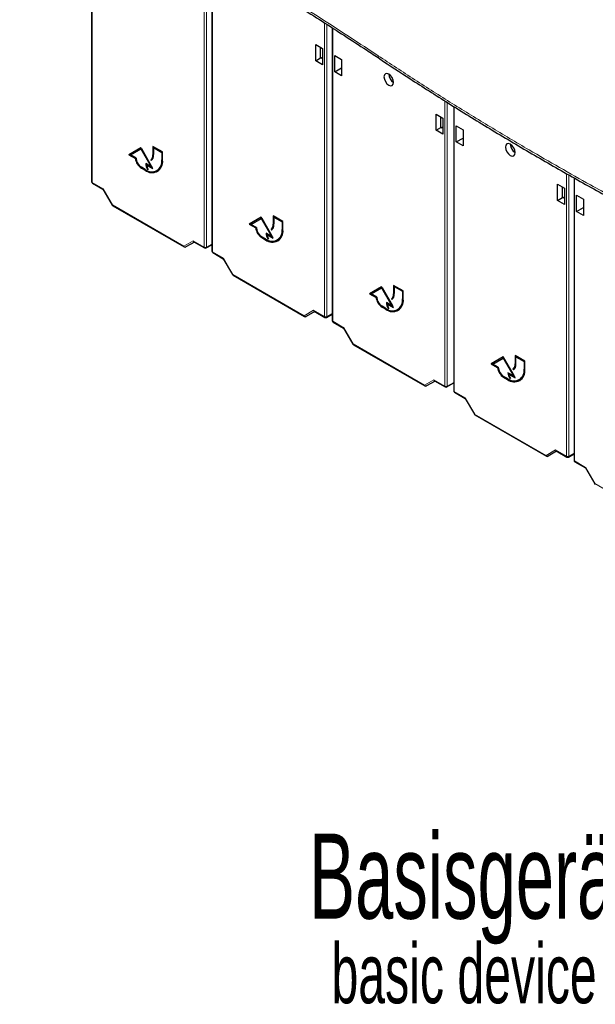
# Paper-space layout 'Blatt4' of a CAD drawing. Header units: millimetres. Extents: x 5 to 418, y 2 to 292.
# Tile 3 of 78: x 118 to 151, y 62 to 120. Entities that reach past the tile are written whole.
import ezdxf

# ---------------------------------------------------------------- set-up
doc = ezdxf.new("R2010")
doc.units = ezdxf.units.MM
doc.layers.add('SLD-0', color=7, linetype='Continuous')
doc.styles.add('SLDTEXTSTYLE0', font='TXT', dxfattribs={"width": 0.605})

psp = doc.layouts.new('Blatt4')

# ---------------------------------------------------------------- linework, layer by layer
at = {"color": 7, "linetype": 'Continuous', "lineweight": 25}
for p, q in [((121.761, 128.089), (121.761, 110.702)), ((128.832, 124.094), (128.832, 106.62)), ((135.903, 119.739), (135.903, 102.538)), ((134.933, 118.752), (135.333, 118.521)), ((134.933, 117.8), (134.933, 118.752)), ((135.221, 117.966), (135.221, 118.586)), ((135.242, 117.954), (135.333, 118.006)), ((135.333, 118.521), (135.333, 117.569)), ((136.053, 117.154), (136.053, 118.105)), ((136.053, 118.105), (136.453, 117.874)), ((134.933, 117.8), (135.221, 117.966)), ((135.333, 117.569), (134.933, 117.8)), ((135.242, 117.954), (135.221, 117.966)), ((136.453, 117.874), (136.453, 116.923)), ((136.053, 117.154), (136.453, 117.384)), ((136.453, 116.923), (136.053, 117.154)), ((139.243, 116.908), (139.317, 116.953)), ((143.045, 115.119), (143.045, 98.415)), ((142.004, 114.67), (142.404, 114.439)), ((142.004, 113.718), (142.004, 114.67)), ((142.292, 113.884), (142.292, 114.504)), ((142.404, 114.439), (142.404, 113.487)), ((143.195, 113.031), (143.195, 113.982)), ((143.195, 113.982), (143.595, 113.751)), ((142.004, 113.718), (142.292, 113.884)), ((142.404, 113.487), (142.004, 113.718)), ((142.313, 113.872), (142.292, 113.884)), ((142.313, 113.872), (142.404, 113.924)), ((143.595, 113.751), (143.595, 112.8)), ((143.195, 113.031), (143.595, 113.261)), ((143.595, 112.8), (143.195, 113.031)), ((146.385, 112.785), (146.459, 112.831)), ((124.662, 112.692), (123.955, 112.284)), ((123.983, 112.3), (123.955, 112.284)), ((123.955, 112.284), (124.339, 112.062)), ((124.662, 112.692), (123.983, 112.3)), ((123.983, 112.3), (124.368, 112.078)), ((124.057, 112.274), (124.662, 112.623)), ((124.379, 112.088), (124.057, 112.274)), ((125.369, 111.467), (124.662, 112.692)), ((124.69, 112.639), (124.662, 112.623)), ((124.662, 112.623), (125.267, 111.575)), ((124.69, 112.639), (125.295, 111.592)), ((125.935, 112.447), (125.369, 112.774)), ((125.369, 112.774), (125.369, 112.284)), ((125.397, 112.757), (125.397, 112.3)), ((125.44, 112.717), (125.412, 112.7)), ((125.412, 112.259), (125.412, 112.7)), ((125.412, 112.7), (125.892, 112.423)), ((125.44, 112.717), (125.921, 112.439)), ((125.921, 112.439), (125.892, 112.423)), ((125.892, 112.423), (125.892, 111.982)), ((125.921, 112.439), (125.921, 111.998)), ((125.935, 111.957), (125.935, 112.447)), ((124.368, 112.078), (124.339, 112.062)), ((125.267, 111.575), (124.945, 111.761)), ((125.015, 111.704), (124.987, 111.688)), ((124.987, 111.688), (125.369, 111.467)), ((125.015, 111.704), (125.341, 111.516)), ((125.265, 112.007), (125.237, 111.991)), ((125.237, 111.991), (125.267, 111.939)), ((125.265, 112.007), (125.294, 111.957)), ((124.917, 111.418), (124.69, 111.549)), ((124.69, 111.5), (124.917, 111.369)), ((124.719, 111.516), (124.945, 111.386)), ((125.08, 111.438), (125.052, 111.422)), ((125.052, 111.422), (125.09, 111.422)), ((125.295, 111.592), (125.267, 111.575)), ((125.607, 111.35), (125.635, 111.366)), ((121.811, 110.615), (122.434, 110.255)), ((149.146, 110.547), (149.546, 110.316)), ((149.146, 109.595), (149.146, 110.547)), ((150.116, 110.921), (150.116, 94.333)), ((122.432, 110.258), (122.972, 109.323)), ((149.434, 109.761), (149.434, 110.381)), ((149.546, 110.316), (149.546, 109.364)), ((150.266, 108.949), (150.266, 109.9)), ((150.266, 109.9), (150.666, 109.669)), ((149.146, 109.595), (149.434, 109.761)), ((149.546, 109.364), (149.146, 109.595)), ((149.455, 109.749), (149.434, 109.761)), ((149.455, 109.749), (149.546, 109.801)), ((150.666, 109.669), (150.666, 108.718)), ((123.009, 109.287), (127.206, 106.864)), ((150.266, 108.949), (150.666, 109.179)), ((150.666, 108.718), (150.266, 108.949)), ((131.733, 108.61), (131.026, 108.202)), ((131.054, 108.218), (131.026, 108.202)), ((131.026, 108.202), (131.41, 107.98)), ((131.733, 108.61), (131.054, 108.218)), ((131.054, 108.218), (131.439, 107.996)), ((131.128, 108.191), (131.733, 108.541)), ((131.45, 108.006), (131.128, 108.191)), ((132.44, 107.385), (131.733, 108.61)), ((131.761, 108.557), (131.733, 108.541)), ((131.733, 108.541), (132.338, 107.493)), ((131.761, 108.557), (132.366, 107.51)), ((133.006, 108.365), (132.44, 108.692)), ((132.44, 108.692), (132.44, 108.202)), ((132.469, 108.675), (132.469, 108.218)), ((132.511, 108.635), (132.483, 108.618)), ((132.483, 108.177), (132.483, 108.618)), ((132.483, 108.618), (132.963, 108.341)), ((132.511, 108.635), (132.992, 108.357)), ((132.992, 108.357), (132.963, 108.341)), ((132.963, 108.341), (132.963, 107.9)), ((132.992, 108.357), (132.992, 107.916)), ((133.006, 107.875), (133.006, 108.365)), ((131.439, 107.996), (131.41, 107.98)), ((132.338, 107.493), (132.016, 107.679)), ((132.086, 107.622), (132.058, 107.606)), ((132.058, 107.606), (132.44, 107.385)), ((132.086, 107.622), (132.412, 107.434)), ((132.336, 107.925), (132.308, 107.909)), ((132.308, 107.909), (132.338, 107.857)), ((132.336, 107.925), (132.365, 107.875)), ((127.807, 107.153), (127.307, 106.864)), ((127.778, 107.17), (128.403, 106.809)), ((131.988, 107.336), (131.761, 107.467)), ((131.761, 107.418), (131.988, 107.287)), ((131.79, 107.434), (132.016, 107.304)), ((132.151, 107.356), (132.123, 107.34)), ((132.123, 107.34), (132.161, 107.34)), ((132.366, 107.51), (132.338, 107.493)), ((132.678, 107.268), (132.706, 107.284)), ((128.503, 106.809), (128.832, 106.999)), ((128.882, 106.533), (129.505, 106.173)), ((129.503, 106.176), (130.043, 105.241)), ((130.08, 105.204), (134.277, 102.782)), ((138.804, 104.528), (138.097, 104.12)), ((138.125, 104.136), (138.097, 104.12)), ((138.097, 104.12), (138.481, 103.898)), ((138.804, 104.528), (138.125, 104.136)), ((138.125, 104.136), (138.51, 103.914)), ((138.2, 104.109), (138.804, 104.459)), ((139.511, 103.303), (138.804, 104.528)), ((138.832, 104.475), (138.804, 104.459)), ((138.804, 104.459), (139.409, 103.411)), ((138.832, 104.475), (139.437, 103.428)), ((140.077, 104.283), (139.511, 104.61)), ((139.511, 104.61), (139.511, 104.12)), ((139.54, 104.593), (139.54, 104.136)), ((139.582, 104.552), (139.554, 104.536)), ((139.554, 104.095), (139.554, 104.536)), ((139.554, 104.536), (140.035, 104.259)), ((139.582, 104.552), (140.063, 104.275)), ((140.063, 104.275), (140.035, 104.259)), ((140.035, 104.259), (140.035, 103.818)), ((140.063, 104.275), (140.063, 103.834)), ((140.077, 103.793), (140.077, 104.283)), ((138.521, 103.924), (138.2, 104.109)), ((138.51, 103.914), (138.481, 103.898)), ((139.409, 103.411), (139.087, 103.597)), ((139.158, 103.54), (139.129, 103.524)), ((139.158, 103.54), (139.483, 103.352)), ((139.407, 103.843), (139.379, 103.827)), ((139.379, 103.827), (139.409, 103.775)), ((139.407, 103.843), (139.436, 103.793)), ((134.878, 103.071), (134.378, 102.782)), ((134.849, 103.088), (135.474, 102.727)), ((139.059, 103.254), (138.832, 103.385)), ((138.832, 103.336), (139.059, 103.205)), ((138.861, 103.352), (139.087, 103.221)), ((139.129, 103.524), (139.511, 103.303)), ((139.222, 103.274), (139.194, 103.258)), ((139.194, 103.258), (139.232, 103.258)), ((139.437, 103.428), (139.409, 103.411)), ((139.749, 103.186), (139.777, 103.202)), ((135.574, 102.727), (135.903, 102.917)), ((135.953, 102.451), (136.576, 102.091)), ((136.574, 102.094), (137.114, 101.159)), ((137.151, 101.122), (141.348, 98.7)), ((145.946, 100.405), (145.239, 99.997)), ((145.946, 100.405), (145.267, 100.013)), ((145.341, 99.987), (145.946, 100.336)), ((146.653, 99.18), (145.946, 100.405)), ((145.974, 100.352), (145.946, 100.336)), ((145.946, 100.336), (146.551, 99.288)), ((145.974, 100.352), (146.579, 99.305)), ((147.219, 100.16), (146.653, 100.487)), ((146.653, 100.487), (146.653, 99.997)), ((146.681, 100.47), (146.681, 100.013)), ((146.724, 100.43), (146.696, 100.413)), ((146.696, 99.972), (146.696, 100.413)), ((146.696, 100.413), (147.176, 100.136)), ((146.724, 100.43), (147.205, 100.152)), ((147.205, 100.152), (147.176, 100.136)), ((147.176, 100.136), (147.176, 99.695)), ((147.205, 100.152), (147.205, 99.711)), ((147.219, 99.67), (147.219, 100.16)), ((145.267, 100.013), (145.239, 99.997)), ((145.239, 99.997), (145.623, 99.775)), ((145.267, 100.013), (145.652, 99.791)), ((145.663, 99.801), (145.341, 99.987)), ((145.652, 99.791), (145.623, 99.775)), ((146.549, 99.72), (146.521, 99.704)), ((146.521, 99.704), (146.551, 99.652)), ((146.549, 99.72), (146.578, 99.67)), ((141.949, 98.989), (141.449, 98.7)), ((141.92, 99.006), (142.546, 98.645)), ((146.201, 99.131), (145.974, 99.262)), ((145.974, 99.213), (146.201, 99.082)), ((146.003, 99.229), (146.229, 99.099)), ((146.551, 99.288), (146.229, 99.474)), ((146.299, 99.417), (146.271, 99.401)), ((146.271, 99.401), (146.653, 99.18)), ((146.299, 99.417), (146.625, 99.229)), ((146.364, 99.151), (146.336, 99.135)), ((146.336, 99.135), (146.374, 99.135)), ((146.579, 99.305), (146.551, 99.288)), ((146.89, 99.063), (146.919, 99.079)), ((142.646, 98.645), (143.045, 98.875)), ((143.095, 98.328), (143.718, 97.968)), ((143.716, 97.971), (144.256, 97.036)), ((144.292, 97), (148.489, 94.577)), ((149.091, 94.866), (148.591, 94.577)), ((149.062, 94.883), (149.687, 94.522)), ((149.787, 94.522), (150.116, 94.712)), ((150.166, 94.246), (150.789, 93.886)), ((150.787, 93.889), (151.327, 92.954))]:
    psp.add_line(p, q, dxfattribs=at)
at = {"color": 7, "linetype": 'Continuous', "lineweight": 18}
for p, q in [((121.79, 128.073), (121.79, 110.661)), ((128.383, 106.855), (128.383, 124.359)), ((128.523, 124.277), (128.523, 106.854)), ((128.861, 124.077), (128.861, 106.579)), ((135.454, 102.773), (135.454, 120.03)), ((135.594, 119.939), (135.594, 102.772)), ((135.932, 119.72), (135.932, 102.497)), ((142.525, 98.691), (142.525, 115.443)), ((142.665, 115.354), (142.665, 98.69)), ((143.074, 115.101), (143.074, 98.374)), ((125.397, 112.3), (125.369, 112.284)), ((125.921, 111.998), (125.892, 111.982)), ((124.719, 111.516), (124.69, 111.5)), ((124.945, 111.386), (124.917, 111.369)), ((149.667, 94.568), (149.667, 111.179)), ((149.807, 111.099), (149.807, 94.567)), ((121.79, 110.661), (122.436, 110.288)), ((150.145, 110.904), (150.145, 94.292)), ((122.436, 110.288), (122.988, 109.332)), ((122.988, 109.332), (127.185, 106.909)), ((132.469, 108.218), (132.44, 108.202)), ((132.992, 107.916), (132.963, 107.9)), ((127.185, 106.909), (127.736, 107.228)), ((127.736, 107.228), (128.383, 106.855)), ((128.523, 106.854), (128.832, 107.032)), ((131.79, 107.434), (131.761, 107.418)), ((132.016, 107.304), (131.988, 107.287)), ((128.861, 106.579), (129.507, 106.206)), ((129.507, 106.206), (130.059, 105.25)), ((130.059, 105.25), (134.256, 102.827)), ((139.54, 104.136), (139.511, 104.12)), ((140.063, 103.834), (140.035, 103.818)), ((134.256, 102.827), (134.807, 103.146)), ((134.807, 103.146), (135.454, 102.773)), ((138.861, 103.352), (138.832, 103.336)), ((139.087, 103.221), (139.059, 103.205)), ((135.594, 102.772), (135.903, 102.95)), ((135.932, 102.497), (136.578, 102.124)), ((136.578, 102.124), (137.13, 101.168)), ((137.13, 101.168), (141.327, 98.745)), ((146.681, 100.013), (146.653, 99.997)), ((147.205, 99.711), (147.176, 99.695)), ((141.327, 98.745), (141.879, 99.064)), ((141.879, 99.064), (142.525, 98.691)), ((142.665, 98.69), (143.045, 98.909)), ((146.003, 99.229), (145.974, 99.213)), ((146.229, 99.099), (146.201, 99.082)), ((143.074, 98.374), (143.72, 98.001)), ((143.72, 98.001), (144.272, 97.045)), ((144.272, 97.045), (148.469, 94.622)), ((148.469, 94.622), (149.02, 94.941)), ((149.02, 94.941), (149.667, 94.568)), ((149.807, 94.567), (150.116, 94.745)), ((150.145, 94.292), (150.791, 93.919)), ((150.791, 93.919), (151.343, 92.963)), ((151.343, 92.963), (155.54, 90.54))]:
    psp.add_line(p, q, dxfattribs=at)
at = {"color": 7, "linetype": 'Continuous', "lineweight": 25, "flags": 128}
for points in [[(139.228, 116.368), (139.337, 116.33), (139.428, 116.348), (139.49, 116.419), (139.511, 116.531), (139.49, 116.669), (139.428, 116.81), (139.337, 116.934), (139.228, 117.021), (139.12, 117.059), (139.028, 117.041), (138.967, 116.97), (138.946, 116.858), (138.967, 116.72), (139.028, 116.579), (139.12, 116.455), (139.228, 116.368)], [(146.37, 112.245), (146.478, 112.207), (146.57, 112.225), (146.632, 112.296), (146.653, 112.408), (146.632, 112.546), (146.57, 112.687), (146.478, 112.811), (146.37, 112.898), (146.262, 112.936), (146.17, 112.918), (146.109, 112.847), (146.087, 112.735), (146.109, 112.597), (146.17, 112.456), (146.262, 112.332), (146.37, 112.245)]]:
    psp.add_lwpolyline(points, dxfattribs=at)
at = {"color": 7, "linetype": 'Continuous', "lineweight": 18}
for centre, radius, start, end in [((138.846, 118.107), 0.241, 182.36805, 234.08303), ((121.81, 110.706), 0.0494, 185.07867, 246.24147), ((121.84, 110.656), 0.0502, 174.31775, 234.37007), ((134.355, 89.635), 22.742, 119.98884, 120.03508), ((123.038, 109.327), 0.0502, 174.31775, 234.37007), ((127.268, 106.948), 0.0918, 204.67146, 294.76937), ((127.235, 106.904), 0.0502, 174.31775, 234.37007), ((128.433, 106.85), 0.0502, 174.31775, 234.37007), ((128.453, 106.992), 0.154, 242.65648, 296.76622), ((128.476, 106.848), 0.0476, 305.57518, 7.70487), ((128.881, 106.624), 0.0494, 185.07867, 246.24147), ((128.911, 106.574), 0.0502, 174.31775, 234.37007), ((141.426, 85.553), 22.742, 119.98884, 120.03508), ((130.109, 105.245), 0.0502, 174.31775, 234.37007), ((134.339, 102.866), 0.0918, 204.67146, 294.76937), ((134.306, 102.822), 0.0502, 174.31775, 234.37007), ((135.525, 102.91), 0.154, 242.65648, 296.76622), ((135.504, 102.768), 0.0502, 174.31775, 234.37007), ((135.547, 102.766), 0.0476, 305.57518, 7.70487), ((135.952, 102.542), 0.0494, 185.07867, 246.24147), ((135.982, 102.492), 0.0502, 174.31775, 234.37007), ((148.497, 81.471), 22.742, 119.98884, 120.03508), ((137.18, 101.163), 0.0502, 174.31775, 234.37007), ((141.41, 98.784), 0.0918, 204.67146, 294.76937), ((141.377, 98.74), 0.0502, 174.31775, 234.37007), ((142.596, 98.828), 0.154, 242.65648, 296.76622), ((142.575, 98.686), 0.0502, 174.31775, 234.37007), ((142.618, 98.684), 0.0476, 305.57518, 7.70487), ((143.094, 98.419), 0.0494, 185.07867, 246.24147), ((143.124, 98.369), 0.0502, 174.31775, 234.37007), ((155.639, 77.348), 22.742, 119.98884, 120.03508), ((144.322, 97.04), 0.0502, 174.31775, 234.37007), ((148.519, 94.618), 0.0502, 174.31775, 234.37007), ((148.552, 94.661), 0.0918, 204.67146, 294.76937), ((149.717, 94.563), 0.0502, 174.31775, 234.37007), ((149.737, 94.705), 0.154, 242.65648, 296.76622), ((149.76, 94.561), 0.0476, 305.57518, 7.70487), ((150.165, 94.337), 0.0494, 185.07867, 246.24147), ((150.195, 94.287), 0.0502, 174.31775, 234.37007), ((162.71, 73.266), 22.742, 119.98884, 120.03508), ((151.393, 92.958), 0.0502, 174.31775, 234.37007)]:
    psp.add_arc(centre, radius, start, end, dxfattribs=at)
at = {"color": 7, "linetype": 'Continuous', "lineweight": 25}
for centre, radius, start, end in [((139.823, 117.038), 0.595, 181.60058, 238.39405), ((146.965, 112.915), 0.595, 181.60055, 238.39407), ((125.049, 112.252), 0.322, 305.69804, 5.62038), ((125.077, 112.269), 0.322, 305.69804, 5.62038), ((125.061, 112.225), 0.352, 305.69804, 5.62038), ((125.113, 112.154), 0.779, 186.83345, 237.14914), ((125.141, 112.171), 0.779, 186.83345, 237.14914), ((125.055, 112.118), 0.676, 182.60548, 237.39452), ((125.298, 111.885), 0.603, 230.79671, 9.21404), ((125.314, 111.857), 0.629, 230.79671, 9.21404), ((125.612, 111.786), 0.668, 182.12366, 213.00879), ((125.603, 111.798), 0.63, 184.91313, 203.62727), ((125.611, 111.777), 0.63, 188.13299, 214.27866), ((125.264, 111.914), 0.662, 304.05635, 7.25583), ((125.367, 111.974), 0.724, 234.38242, 294.30712), ((121.861, 110.702), 0.1, 180, 240.00269), ((123.059, 109.373), 0.1, 210, 240.00269), ((132.12, 108.17), 0.322, 305.69804, 5.62038), ((132.148, 108.187), 0.322, 305.69804, 5.62038), ((132.132, 108.143), 0.352, 305.69804, 5.62038), ((132.184, 108.072), 0.779, 186.83345, 237.14914), ((132.212, 108.089), 0.779, 186.83345, 237.14914), ((132.126, 108.036), 0.676, 182.60548, 237.39452), ((132.369, 107.803), 0.603, 230.79671, 9.21404), ((132.385, 107.775), 0.629, 230.79671, 9.21404), ((132.683, 107.704), 0.668, 182.12366, 213.00879), ((132.578, 107.702), 0.534, 184.27867, 190.64993), ((132.682, 107.695), 0.63, 188.13299, 214.27866), ((132.335, 107.832), 0.662, 304.05635, 7.25583), ((132.438, 107.892), 0.724, 234.38242, 294.30712), ((127.256, 106.95), 0.1, 240.00269, 300.00538), ((128.453, 106.896), 0.1, 240.00269, 299.99745), ((128.932, 106.62), 0.1, 180, 240.00269), ((130.13, 105.291), 0.1, 210, 240.00269), ((139.191, 104.088), 0.322, 305.69804, 5.62038), ((139.219, 104.105), 0.322, 305.69804, 5.62038), ((139.255, 103.99), 0.779, 186.83345, 237.14914), ((139.283, 104.007), 0.779, 186.83345, 237.14914), ((139.197, 103.954), 0.676, 182.60548, 237.39452), ((139.44, 103.721), 0.603, 230.79671, 9.21404), ((139.456, 103.692), 0.629, 230.79671, 9.21404), ((139.754, 103.622), 0.668, 182.12366, 213.00879), ((139.649, 103.62), 0.534, 184.27867, 190.64993), ((139.203, 104.061), 0.352, 305.69804, 5.62038), ((139.406, 103.75), 0.662, 304.05635, 7.25583), ((139.509, 103.81), 0.724, 234.38242, 294.30712), ((139.753, 103.613), 0.63, 188.13299, 214.27866), ((134.327, 102.868), 0.1, 240.00269, 300.00538), ((135.524, 102.814), 0.1, 240.00269, 299.99745), ((136.003, 102.538), 0.1, 180, 240.00269), ((137.201, 101.209), 0.1, 210, 240.00269), ((146.397, 99.868), 0.779, 186.83345, 237.14914), ((146.425, 99.884), 0.779, 186.83345, 237.14914), ((146.339, 99.832), 0.676, 182.60548, 237.39452), ((146.581, 99.598), 0.603, 230.79671, 9.21404), ((146.598, 99.57), 0.629, 230.79671, 9.21404), ((146.333, 99.965), 0.322, 305.69804, 5.62038), ((146.361, 99.982), 0.322, 305.69804, 5.62038), ((146.345, 99.938), 0.352, 305.69804, 5.62038), ((146.548, 99.628), 0.662, 304.05635, 7.25583), ((146.896, 99.499), 0.668, 182.12366, 213.00879), ((146.651, 99.687), 0.724, 234.38242, 294.30712), ((146.886, 99.511), 0.63, 184.91304, 203.62423), ((146.895, 99.49), 0.63, 188.13299, 214.27866), ((141.398, 98.786), 0.1, 240.00269, 300.00538), ((142.596, 98.732), 0.1, 240.00269, 299.99745), ((143.145, 98.415), 0.1, 180, 240.00269), ((144.342, 97.086), 0.1, 210, 240.00269), ((148.539, 94.663), 0.1, 240.00269, 300.00538), ((149.737, 94.609), 0.1, 240.00269, 299.99745), ((150.216, 94.333), 0.1, 180, 240.00269), ((151.414, 93.004), 0.1, 210, 240.00269)]:
    psp.add_arc(centre, radius, start, end, dxfattribs=at)
for centre, major_axis, ratio, start_param, end_param in [((122.507, 110.328), (0.0729, 0.0729), 0.317888, 2.441094, 3.056612), ((127.807, 107.269), (0, 0.107), 0.717434, 1.963397, 2.748877), ((129.578, 106.246), (0.0729, 0.0729), 0.317888, 2.441094, 3.056612), ((134.878, 103.187), (0, 0.107), 0.717434, 1.963397, 2.748877), ((136.649, 102.164), (0.0729, 0.0729), 0.317888, 2.441094, 3.056612), ((141.949, 99.105), (0, 0.107), 0.717434, 1.963397, 2.748877), ((143.791, 98.042), (0.0729, 0.0729), 0.317888, 2.441094, 3.056612), ((149.091, 94.982), (0, 0.107), 0.717434, 1.963397, 2.748877), ((150.862, 93.96), (0.0729, 0.0729), 0.317888, 2.441094, 3.056612)]:
    psp.add_ellipse(centre, major_axis=major_axis, ratio=ratio, start_param=start_param, end_param=end_param, dxfattribs=at)
at = {"color": 7, "linetype": 'Continuous', "lineweight": 18}
for points, knots in [([(117.541, 130.496), (118.453, 130.016), (120.277, 129.057), (122.966, 127.589), (125.62, 126.099), (128.002, 124.72), (130.126, 123.459), (132.507, 122.013), (135.353, 120.235), (137.521, 118.81), (138.605, 118.097)], [0, 0, 0, 0, 0.122814, 0.245657, 0.368585, 0.491542, 0.58187, 0.67221, 0.836071, 1, 1, 1, 1]), ([(138.605, 118.097), (139.321, 117.625), (140.753, 116.681), (142.952, 115.29), (145.189, 113.917), (147.295, 112.666), (149.259, 111.532), (151.328, 110.367), (153.686, 109.075), (155.469, 108.142), (156.361, 107.676)], [0, 0, 0, 0, 0.128796, 0.257626, 0.38656, 0.515528, 0.615443, 0.715373, 0.857663, 1, 1, 1, 1])]:
    psp.add_open_spline(points, degree=3, knots=knots, dxfattribs=at)
at = {"color": 7, "linetype": 'Continuous', "lineweight": 25}
for points, knots in [([(117.614, 130.292), (118.349, 129.908), (120.03, 129.031), (122.556, 127.667), (125.151, 126.23), (127.651, 124.801), (130.141, 123.327), (132.716, 121.76), (135.321, 120.125), (137.318, 118.827), (138.449, 118.089), (138.715, 117.915)], [0, 0, 0, 0, 0.098606, 0.225578, 0.344418, 0.456874, 0.576145, 0.699893, 0.829893, 0.959979, 1, 1, 1, 1]), ([(138.702, 117.909), (139.29, 117.523), (140.615, 116.651), (142.764, 115.283), (145.151, 113.813), (147.628, 112.341), (150.148, 110.894), (152.714, 109.474), (154.82, 108.34), (156.086, 107.689), (156.468, 107.493)], [0, 0, 0, 0, 0.105589, 0.238458, 0.378716, 0.519007, 0.65926, 0.799436, 0.939626, 1, 1, 1, 1])]:
    psp.add_open_spline(points, degree=3, knots=knots, dxfattribs=at)

# ---------------------------------------------------------------- texts
at = {"layer": 'SLD-0', "attachment_point": 1, "style": 'SLDTEXTSTYLE0'}
for s, insert, char_height in [('Basisgerät mit Zubehör', (134.551, 72.407), 5), ('basic device with accessories', (135.863, 65.939), 3.5)]:
    psp.add_mtext(s, dxfattribs=dict(at, insert=insert, char_height=char_height))

doc.saveas('drawing.dxf')
